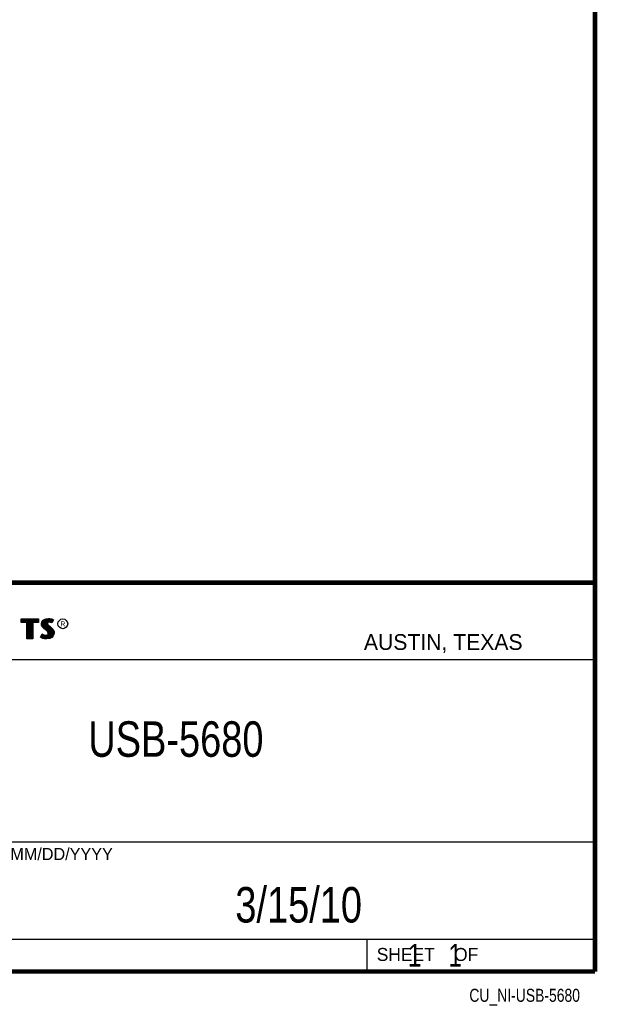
# Model space of a CAD drawing. Header units: inches. Extents: x 0.2 to 16.8, y 0.1 to 10.8.
# Tile 26 of 30: x 14.2 to 16.8, y 0.1 to 4.4. Entities that reach past the tile are written whole.
import ezdxf
from ezdxf.enums import TextEntityAlignment as Align

# ---------------------------------------------------------------- set-up
doc = ezdxf.new("R2010")
doc.units = ezdxf.units.IN
doc.header["$LTSCALE"] = 0.935
doc.header["$MEASUREMENT"] = 0
doc.layers.get('0').update_dxf_attribs({"linetype": 'CONTINUOUS'})
doc.styles.get("Standard").update_dxf_attribs({"font": 'txt', "width": 0.8})

msp = doc.modelspace()

# ---------------------------------------------------------------- linework, layer by layer
at = {"color": 2, "linetype": 'CONTINUOUS'}
for p, q in [((13.0652, 1.9695), (16.745, 1.9695)), ((16.745, 1.9695), (16.745, 0.2605)), ((14.2237, 1.8113), (14.3005, 1.8113)), ((14.2237, 1.795), (14.2237, 1.8113)), ((14.2488, 1.795), (14.2237, 1.795)), ((14.2262, 1.8087), (14.2979, 1.8087)), ((14.2262, 1.7975), (14.2262, 1.8087)), ((14.2514, 1.7975), (14.2262, 1.7975)), ((14.2282, 1.7975), (14.2282, 1.8087)), ((14.2317, 1.7975), (14.2317, 1.8087)), ((14.2351, 1.7975), (14.2351, 1.8087)), ((14.2386, 1.7975), (14.2386, 1.8087)), ((14.2421, 1.7975), (14.2421, 1.8087)), ((14.2456, 1.7975), (14.2456, 1.8087)), ((14.2488, 1.724), (14.2488, 1.795)), ((14.249, 1.7975), (14.249, 1.8087)), ((14.2514, 1.7975), (14.2525, 1.8087)), ((14.2514, 1.7266), (14.2514, 1.7975)), ((14.256, 1.7266), (14.256, 1.8087)), ((14.2595, 1.7266), (14.2595, 1.8087)), ((14.2629, 1.7266), (14.2629, 1.8087)), ((14.2664, 1.7266), (14.2664, 1.8087)), ((14.2699, 1.7266), (14.2699, 1.8087)), ((14.2727, 1.7975), (14.2734, 1.8087)), ((14.2979, 1.7975), (14.2727, 1.7975)), ((14.2727, 1.7975), (14.2727, 1.7266)), ((14.3005, 1.795), (14.2753, 1.795)), ((14.2753, 1.795), (14.2753, 1.724)), ((14.2768, 1.7975), (14.2768, 1.8087)), ((14.2803, 1.7975), (14.2803, 1.8087)), ((14.2838, 1.7975), (14.2838, 1.8087)), ((14.2873, 1.7975), (14.2873, 1.8087)), ((14.2907, 1.7975), (14.2907, 1.8087)), ((14.2942, 1.7975), (14.2942, 1.8087)), ((14.2979, 1.8087), (14.2979, 1.7975)), ((14.3005, 1.8113), (14.3005, 1.795)), ((14.3132, 1.7895), (14.3147, 1.797)), ((14.3138, 1.7838), (14.3132, 1.7895)), ((14.3158, 1.7787), (14.3138, 1.7838)), ((14.3147, 1.797), (14.3194, 1.8038)), ((14.3158, 1.7893), (14.3171, 1.796)), ((14.3163, 1.7844), (14.3158, 1.7893)), ((14.3185, 1.7748), (14.3158, 1.7787)), ((14.318, 1.7798), (14.3163, 1.7844)), ((14.3171, 1.796), (14.3212, 1.8021)), ((14.3204, 1.7764), (14.318, 1.7798)), ((14.3186, 1.7785), (14.3186, 1.7981)), ((14.3194, 1.8038), (14.3255, 1.8083)), ((14.3212, 1.8021), (14.3268, 1.8061)), ((14.322, 1.7748), (14.322, 1.8026)), ((14.3255, 1.8083), (14.3342, 1.8118)), ((14.3255, 1.7713), (14.3255, 1.8052)), ((14.3268, 1.8061), (14.3349, 1.8093)), ((14.329, 1.7684), (14.329, 1.807)), ((14.3325, 1.7655), (14.3325, 1.8084)), ((14.3342, 1.8118), (14.3438, 1.8128)), ((14.3349, 1.8093), (14.3439, 1.8103)), ((14.337, 1.7936), (14.3359, 1.8094)), ((14.3359, 1.7626), (14.3368, 1.7911)), ((14.337, 1.7936), (14.3368, 1.7911)), ((14.3368, 1.7911), (14.3376, 1.7874)), ((14.3387, 1.7962), (14.337, 1.7936)), ((14.3376, 1.7874), (14.3413, 1.7829)), ((14.3411, 1.7979), (14.3387, 1.7962)), ((14.3395, 1.7928), (14.3393, 1.7913)), ((14.3393, 1.7913), (14.3399, 1.7886)), ((14.3394, 1.7967), (14.3394, 1.8098)), ((14.3394, 1.7594), (14.3394, 1.7852)), ((14.3405, 1.7944), (14.3395, 1.7928)), ((14.3399, 1.7886), (14.3431, 1.7847)), ((14.3422, 1.7956), (14.3405, 1.7944)), ((14.3442, 1.7988), (14.3411, 1.7979)), ((14.3413, 1.7829), (14.3529, 1.7732)), ((14.3447, 1.7964), (14.3422, 1.7956)), ((14.3429, 1.7984), (14.3429, 1.8102)), ((14.3429, 1.7552), (14.3429, 1.7815)), ((14.3431, 1.7847), (14.3546, 1.7751)), ((14.3438, 1.8128), (14.3503, 1.8124)), ((14.3439, 1.8103), (14.3499, 1.8099)), ((14.3474, 1.7992), (14.3442, 1.7988)), ((14.3474, 1.7967), (14.3447, 1.7964)), ((14.3464, 1.7991), (14.3464, 1.8101)), ((14.3464, 1.7266), (14.3464, 1.7787)), ((14.3506, 1.799), (14.3474, 1.7992)), ((14.3503, 1.7965), (14.3474, 1.7967)), ((14.3498, 1.7991), (14.3498, 1.8099)), ((14.3499, 1.8099), (14.3567, 1.8085)), ((14.3503, 1.8124), (14.3573, 1.8109)), ((14.3548, 1.7956), (14.3503, 1.7965)), ((14.3554, 1.7981), (14.3506, 1.799)), ((14.3533, 1.7985), (14.3533, 1.8092)), ((14.3572, 1.7949), (14.3548, 1.7956)), ((14.3583, 1.7972), (14.3554, 1.7981)), ((14.3567, 1.8085), (14.3607, 1.807)), ((14.3568, 1.7976), (14.3568, 1.8084)), ((14.3596, 1.7934), (14.3572, 1.7949)), ((14.3573, 1.8109), (14.3617, 1.8094)), ((14.3586, 1.797), (14.3583, 1.7972)), ((14.3631, 1.806), (14.3586, 1.797)), ((14.3665, 1.8071), (14.3596, 1.7934)), ((14.3603, 1.8003), (14.3603, 1.8072)), ((14.3607, 1.807), (14.3631, 1.806)), ((14.3617, 1.8094), (14.3665, 1.8071)), ((14.3092, 1.7305), (14.317, 1.7449)), ((14.3125, 1.7314), (14.3178, 1.7412)), ((14.3151, 1.7296), (14.3151, 1.7361)), ((14.317, 1.7449), (14.3203, 1.7425)), ((14.3178, 1.7412), (14.319, 1.7404)), ((14.3237, 1.7695), (14.3185, 1.7748)), ((14.3186, 1.728), (14.319, 1.7404)), ((14.319, 1.7404), (14.3226, 1.7385)), ((14.3203, 1.7425), (14.3236, 1.7409)), ((14.3255, 1.7714), (14.3204, 1.7764)), ((14.322, 1.7272), (14.322, 1.7387)), ((14.3226, 1.7385), (14.3274, 1.7369)), ((14.3236, 1.7409), (14.3279, 1.7394)), ((14.3357, 1.7595), (14.3237, 1.7695)), ((14.3375, 1.7613), (14.3255, 1.7714)), ((14.3255, 1.7264), (14.3255, 1.7376)), ((14.3274, 1.7369), (14.3318, 1.7364)), ((14.3279, 1.7394), (14.3318, 1.7389)), ((14.329, 1.7259), (14.329, 1.7367)), ((14.3318, 1.7389), (14.3354, 1.7392)), ((14.3318, 1.7364), (14.336, 1.7367)), ((14.3325, 1.7254), (14.3325, 1.7363)), ((14.3354, 1.7392), (14.3381, 1.7403)), ((14.3396, 1.7556), (14.3357, 1.7595)), ((14.3359, 1.7252), (14.3359, 1.7367)), ((14.336, 1.7367), (14.3393, 1.738)), ((14.3416, 1.7572), (14.3375, 1.7613)), ((14.3381, 1.7403), (14.3407, 1.7421)), ((14.3393, 1.738), (14.3426, 1.7403)), ((14.3394, 1.7257), (14.3394, 1.7381)), ((14.3419, 1.752), (14.3396, 1.7556)), ((14.3407, 1.7421), (14.3422, 1.7445)), ((14.3442, 1.753), (14.3416, 1.7572)), ((14.3429, 1.7482), (14.3419, 1.752)), ((14.3422, 1.7445), (14.3429, 1.7482)), ((14.3426, 1.7403), (14.3446, 1.7435)), ((14.3429, 1.7262), (14.3429, 1.7405)), ((14.3455, 1.7483), (14.3442, 1.753)), ((14.3446, 1.7435), (14.3455, 1.7483)), ((14.3498, 1.7271), (14.3498, 1.7758)), ((14.3529, 1.7732), (14.356, 1.7701)), ((14.3533, 1.7293), (14.3533, 1.7728)), ((14.3546, 1.7751), (14.3578, 1.7719)), ((14.356, 1.7701), (14.359, 1.767)), ((14.3568, 1.7306), (14.3568, 1.7693)), ((14.3578, 1.7719), (14.3609, 1.7686)), ((14.3631, 1.7376), (14.358, 1.7319)), ((14.359, 1.767), (14.3624, 1.7626)), ((14.3653, 1.7362), (14.3596, 1.7299)), ((14.3603, 1.7344), (14.3603, 1.7654)), ((14.3609, 1.7686), (14.3645, 1.764)), ((14.3624, 1.7626), (14.3649, 1.7576)), ((14.3657, 1.7434), (14.3631, 1.7376)), ((14.3637, 1.7383), (14.3649, 1.7576)), ((14.3645, 1.764), (14.3672, 1.7586)), ((14.3649, 1.7576), (14.3661, 1.7537)), ((14.3681, 1.7427), (14.3653, 1.7362)), ((14.3665, 1.7485), (14.3657, 1.7434)), ((14.3661, 1.7537), (14.3665, 1.7485)), ((14.3672, 1.7586), (14.3686, 1.7542)), ((14.369, 1.7484), (14.3681, 1.7427)), ((14.3686, 1.7542), (14.369, 1.7484)), ((14.2753, 1.724), (14.2488, 1.724)), ((14.2727, 1.7266), (14.2514, 1.7266)), ((14.3141, 1.7272), (14.3092, 1.7305)), ((14.3153, 1.7295), (14.3125, 1.7314)), ((14.3189, 1.7253), (14.3141, 1.7272)), ((14.3197, 1.7277), (14.3153, 1.7295)), ((14.326, 1.7238), (14.3189, 1.7253)), ((14.3264, 1.7263), (14.3197, 1.7277)), ((14.332, 1.7229), (14.326, 1.7238)), ((14.3322, 1.7254), (14.3264, 1.7263)), ((14.3363, 1.7227), (14.332, 1.7229)), ((14.3362, 1.7253), (14.3322, 1.7254)), ((14.3492, 1.727), (14.3362, 1.7253)), ((14.35, 1.7245), (14.3363, 1.7227)), ((14.358, 1.7319), (14.3492, 1.727)), ((14.3596, 1.7299), (14.35, 1.7245)), ((13.0653, 1.6329), (16.75, 1.6329)), ((13.0652, 0.8295), (16.745, 0.8295)), ((13.0652, 0.4005), (16.745, 0.4005)), ((15.745, 0.4005), (15.745, 0.2605)), ((13.0652, 0.2605), (16.745, 0.2605)), ((15.7462, 0.2607), (16.7462, 0.2607)), ((15.7462, 0.2607), (15.7462, 0.2602)), ((15.7462, 0.2602), (16.7462, 0.2602)), ((16.7462, 0.2607), (16.7462, 0.2602))]:
    msp.add_line(p, q, dxfattribs=at)
at = {"color": 7, "linetype": 'CONTINUOUS', "const_width": 0.02}
for points in [[(16.75, 0.2586), (16.75, 10.7586)], [(11.4718, 1.9702), (16.75, 1.9707)], [(0.25, 0.2586), (16.75, 0.2586)]]:
    msp.add_lwpolyline(points, dxfattribs=at)
at = {"color": 2, "linetype": 'CONTINUOUS'}
msp.add_circle((14.4074, 1.7896), 0.0215, dxfattribs=at)

# ---------------------------------------------------------------- texts
for s, height, p in [('R', 0.0217, (14.3971, 1.7782)), ('AUSTIN, TEXAS', 0.069617, (15.7327, 1.6745)), ('MM/DD/YYYY', 0.05325, (14.1765, 0.7494)), ('SHEET    OF', 0.057262, (15.7892, 0.3052))]:
    msp.add_text(s, height=height, dxfattribs=at).set_placement(p)
at = {"color": 2, "linetype": 'CONTINUOUS', "width": 0.8}
msp.add_text('CU_NI-USB-5680', height=0.057262, dxfattribs=at).set_placement((16.6837, 0.1254), align=Align.RIGHT)
at = {"color": 7, "linetype": 'CONTINUOUS'}
for s, insert, char_height, width, attachment_point in [('USB-5680\\P ', (14.9051, 1.3603), 0.15625, 1, 2), ('3/15/10 ', (15.4455, 0.6307), 0.15625, 1, 2), ('    1    1', (15.8075, 0.3805), 0.1, 0.8, 1)]:
    msp.add_mtext(s, dxfattribs=dict(at, insert=insert, char_height=char_height, width=width, attachment_point=attachment_point))

doc.saveas('drawing.dxf')
